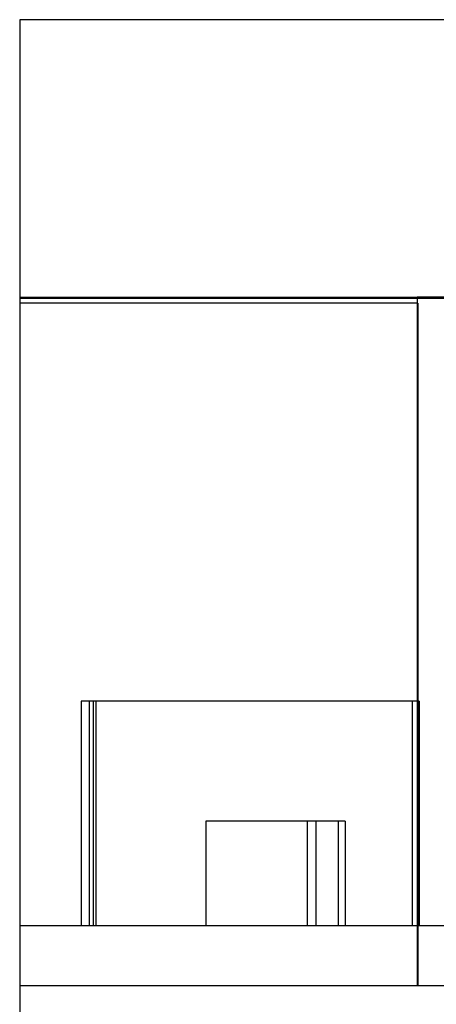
# Model space of a CAD drawing. Header units: millimetres. Extents: x 61 to 294, y 40 to 451.
# Tile 3 of 6: x 220 to 248, y 206 to 272. Entities that reach past the tile are written whole.
import ezdxf

# ---------------------------------------------------------------- set-up
doc = ezdxf.new("R2010")
doc.units = ezdxf.units.MM
doc.header["$LTSCALE"] = 31.926874
doc.layers.get('0').update_dxf_attribs({"linetype": 'CONTINUOUS'})

msp = doc.modelspace()

# ---------------------------------------------------------------- linework, layer by layer
at = {"color": 7, "linetype": 'CONTINUOUS'}
for p, q in [((270.952, 271.796), (219.952, 271.796)), ((219.952, 271.796), (219.952, 146.996)), ((270.952, 253.245), (219.952, 253.245)), ((263.952, 253.174), (219.952, 253.174)), ((246.502, 253.296), (267.246, 253.296)), ((246.502, 253.296), (246.502, 253.245)), ((246.502, 253.174), (246.502, 207.296)), ((246.552, 252.87), (219.952, 252.87)), ((246.552, 252.87), (246.552, 207.296)), ((246.652, 226.296), (224.052, 226.296)), ((224.052, 226.296), (224.052, 211.296)), ((224.602, 226.296), (224.602, 211.296)), ((224.852, 226.296), (224.852, 211.296)), ((225.057, 211.296), (225.057, 226.296)), ((246.192, 211.296), (246.192, 226.296)), ((246.652, 226.296), (246.652, 211.296)), ((241.688, 218.296), (232.381, 218.296)), ((232.381, 218.296), (232.381, 211.296)), ((239.168, 218.296), (239.168, 211.296)), ((239.741, 218.296), (239.741, 211.296)), ((241.233, 218.296), (241.233, 211.296)), ((241.688, 218.296), (241.688, 211.296)), ((282.452, 211.296), (219.952, 211.296)), ((263.952, 207.296), (219.952, 207.296))]:
    msp.add_line(p, q, dxfattribs=at)

doc.saveas('drawing.dxf')
